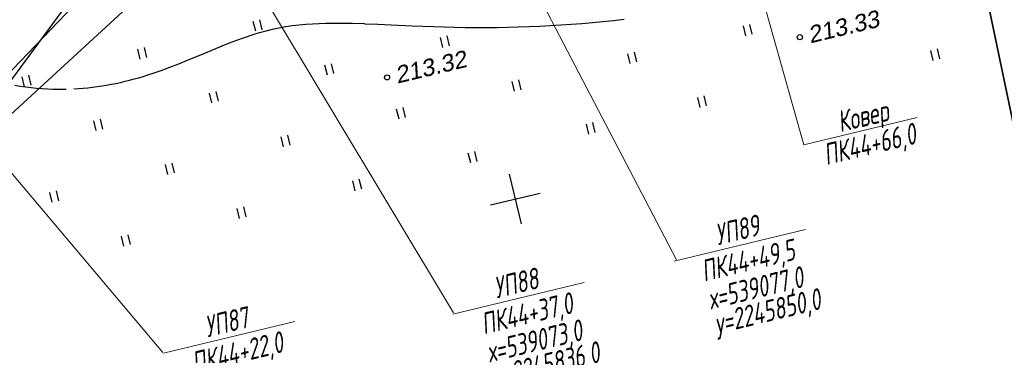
# Model space of a CAD drawing. Header units: millimetres. Extents: x -10 to 1169, y 1 to 1686.
# Tile 76 of 224: x 622 to 680, y 69 to 89. Entities that reach past the tile are written whole.
import ezdxf
from ezdxf.enums import TextEntityAlignment as Align
from ezdxf.lldxf.tags import DXFTag

# ---------------------------------------------------------------- set-up
doc = ezdxf.new("R2010")
doc.units = ezdxf.units.MM
for name, color, linetype in [('CONTURS', 7, 'Continuous'), ('COORDS', 7, 'Continuous'), ('GPR_PICK', 7, 'Continuous'), ('IZOLINES', 32, 'Continuous'), ('PDIGIT', 170, 'Continuous'), ('PICKETS', 7, 'Continuous'), ('УЧАСТКИ', 7, 'Continuous')]:
    doc.layers.add(name, color=color, linetype=linetype)
doc.layers.add('СВЯЗЬ', color=170, linetype='Связь', lineweight=30)
doc.styles.add('GPR', font='isocpeui.ttf', dxfattribs={"width": 0.8})
doc.styles.get("Standard").update_dxf_attribs({"font": 'arial.ttf'})
tags = doc.linetypes.add('газ', pattern='A,42.7,-5.08,["Г",Standard,S=2.54,R=0,X=-2.54,Y=-1.27],-3.81', length=51.59).pattern_tags.tags
tags[6] = DXFTag(74, 10)
doc.linetypes.add('Связь', pattern='A,12.5,[130,ltypeshp.shx,S=1,R=-30,X=0,Y=0.9],1,[130,ltypeshp.shx,S=1,R=-30,X=0,Y=0.9],1,[130,ltypeshp.shx,S=1,R=-30,X=0,Y=0.9],4.5', length=19)

# ---------------------------------------------------------------- blocks, each defined once
blk = doc.blocks.new('401')
at = {"layer": 'CONTURS'}
for p, q in [((0, 0), (0, 1.2)), ((0.8, 0), (0.8, 1.2))]:
    blk.add_line(p, q, dxfattribs=at)

msp = doc.modelspace()

# ---------------------------------------------------------------- linework, layer by layer
at = {"layer": 'CONTURS', "lineweight": 15}
for p, q in [((661.3955, 107.0902), (668.55733, 81.58873)), ((668.55733, 81.58873), (675.22489, 83.18975))]:
    msp.add_line(p, q, dxfattribs=at)
at = {"layer": 'CONTURS', "color": 0, "lineweight": 15}
for p, q in [((645.51432, 104.60547), (661.05191, 74.81049)), ((632.6296, 97.14528), (647.93202, 71.69102)), ((619.13503, 83.17407), (630.81166, 69.34803)), ((660.91312, 74.73901), (668.65305, 76.59752)), ((647.8882, 71.61145), (655.62813, 73.46997)), ((630.83843, 69.3163), (638.57837, 71.17482))]:
    msp.add_line(p, q, dxfattribs=at)
at = {"layer": 'CONTURS', "color": 1, "linetype": 'газ', "lineweight": 15}
msp.add_line((619.23399, 83.20144), (632.62135, 97.1568), dxfattribs=at)
at = {"layer": 'COORDS', "lineweight": -2}
for p, q in [((651.91975, 76.93472), (651.2193, 79.8518)), ((650.11098, 78.04303), (653.02806, 78.74348))]:
    msp.add_line(p, q, dxfattribs=at)
at = {"layer": 'IZOLINES'}
for points in [[(625.55939, 84.88509), (625.83677, 84.90128), (626.11376, 84.92271), (626.3903, 84.94903), (626.6663, 84.9802), (626.94169, 85.01615), (627.21639, 85.05681), (627.49034, 85.1021), (627.76348, 85.15191), (628.03573, 85.20617), (628.30707, 85.26475), (628.57743, 85.32754), (628.84679, 85.39442), (629.11512, 85.46526), (629.38238, 85.53992), (629.64858, 85.61824), (629.9137, 85.70006), (630.17775, 85.78523), (630.70266, 85.96482), (631.22358, 86.15545), (631.74094, 86.35538), (632.25538, 86.56264), (633.2789, 86.9901), (634.30261, 87.41697), (634.73508, 87.59018), (635.17007, 87.75682), (635.60818, 87.91483), (636.11927, 88.08414), (636.1301, 88.08754), (636.1301, 88.08754), (636.1301, 88.08754), (636.13011, 88.08754), (636.12852, 88.08805), (636.50691, 88.20039), (636.8878, 88.30357), (637.27131, 88.396), (637.6572, 88.47728), (638.04518, 88.54728), (638.43489, 88.60614), (638.82595, 88.65428), (639.21804, 88.69228), (639.61084, 88.72091), (640.00411, 88.74102), (640.39765, 88.75352), (640.7913, 88.75936), (641.18497, 88.75944), (641.97206, 88.74583), (642.68194, 88.72219), (642.68407, 88.72211), (642.68834, 88.72195), (642.68444, 88.72124), (643.46895, 88.6885), (644.25301, 88.65148), (644.25303, 88.65218), (645.49333, 88.59409), (645.49387, 88.59407), (645.49404, 88.59442), (646.74304, 88.54555), (647.36772, 88.52662), (647.9925, 88.51192), (648.61737, 88.50184), (649.24227, 88.49669), (649.86718, 88.49669), (650.49205, 88.50203), (651.11684, 88.51282), (651.74148, 88.52912), (652.36594, 88.55097), (652.99016, 88.57834), (653.6141, 88.61117), (654.23771, 88.64938), (654.86097, 88.69284), (655.48383, 88.74141), (656.10627, 88.79491), (656.72828, 88.85314), (657.34983, 88.91589), (657.97093, 88.98291)], [(622.09536, 85.10089), (622.41256, 85.0489), (622.73067, 85.00316), (623.04958, 84.96379), (623.36918, 84.93092), (623.68933, 84.90464), (624.00991, 84.88502), (624.33078, 84.8721), (624.57097, 84.86683), (624.92298, 84.86593), (625.06998, 84.86795), (625.10929, 84.86872), (625.11256, 84.86879), (625.11258, 84.86879), (625.11263, 84.86879), (625.11272, 84.8688), (625.11291, 84.8688)]]:
    msp.add_lwpolyline(points, dxfattribs=at)
at = {"layer": 'PICKETS', "color": 7, "lineweight": -2}
for centre in [(668.32418, 87.92464), (644.0138, 85.55815)]:
    msp.add_circle(centre, 0.15, dxfattribs=at)
at = {"layer": 'СВЯЗЬ', "linetype": 'Связь', "lineweight": 30}
msp.add_lwpolyline([(1003.57598, 202.84445), (1000.59835, 168.59492), (871.56058, 145.36788), (758.87955, 121.88941), (650.69119, 102.74815), (634.99227, 95.47123), (608.47044, 71.07046), (595.48159, 81.85251), (592.27086, 95.54863), (488.2796, 98.86568), (399.41933, 99.46973), (387.05474, 101.26013), (366.57294, 107.95059), (359.87152, 108.23329), (347.43397, 102.66207), (313.42841, 119.67044), (255.91181, 144.33086), (205.82837, 165.32708), (141.73238, 199.93614), (116.10181, 212.96805)], dxfattribs=at)
at = {"layer": 'УЧАСТКИ', "color": 6, "linetype": 'Continuous', "lineweight": -2}
for p, q in [((682.98255, 72.76205), (675.5257, 108.57073)), ((675.5257, 108.57073), (682.98255, 72.76205)), ((625.41212, 90.23317), (608.86193, 67.71663))]:
    msp.add_line(p, q, dxfattribs=at)

# ---------------------------------------------------------------- block references
at = {"layer": 'CONTURS', "lineweight": -2, "xscale": 0.4999999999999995, "yscale": 0.4999999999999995, "zscale": 0.4999999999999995, "rotation": 13.50227474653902}
for p in [(636.27423, 88.27456), (665.13472, 88.00558), (647.30121, 87.32288), (629.46771, 86.64017), (658.32819, 86.3712), (676.1779, 86.56096), (640.49469, 85.68849), (622.66118, 85.00578), (651.52167, 84.73681), (633.68816, 84.0541), (662.44485, 83.79193), (644.71514, 83.10242), (626.88164, 82.41971), (655.88832, 82.21757), (637.90862, 81.46803), (648.9356, 80.51635), (631.10209, 79.83364), (642.12907, 78.88196), (624.29557, 78.19926), (635.32255, 77.24758), (628.51603, 75.61319)]:
    msp.add_blockref('401', p, dxfattribs=at)

# ---------------------------------------------------------------- texts
at = {"layer": 'GPR_PICK', "style": 'GPR', "width": 0.7}
for s, p in [('Ковер', (672.17387, 82.66983)), ('ПК44+66,0', (672.56991, 81.02052)), ('УП89', (664.77489, 75.9626)), ('ПК44+49,5', (665.40619, 74.17399)), ('УП88', (651.74997, 72.83504)), ('х=539077,0', (665.85095, 72.55072)), ('у=2245850,0', (666.54259, 71.17918)), ('ПК44+37,0', (652.38127, 71.04644)), ('УП87', (634.7002, 70.53989)), ('х=539073,0', (652.82603, 69.42317)), ('ПК44+22,0', (635.33151, 68.75129)), ('у=2245836,0', (653.51767, 68.05163))]:
    msp.add_text(s, height=1.25, rotation=13.5022747, dxfattribs=at).set_placement(p, align=Align.CENTER)
at = {"layer": 'PDIGIT', "color": 7, "lineweight": -2, "oblique": 10}
for s, p in [('213.33', (668.92711, 87.55521)), ('213.32', (644.61672, 85.18871))]:
    msp.add_text(s, height=1, rotation=13.5022747, dxfattribs=at).set_placement(p)

doc.saveas('drawing.dxf')
